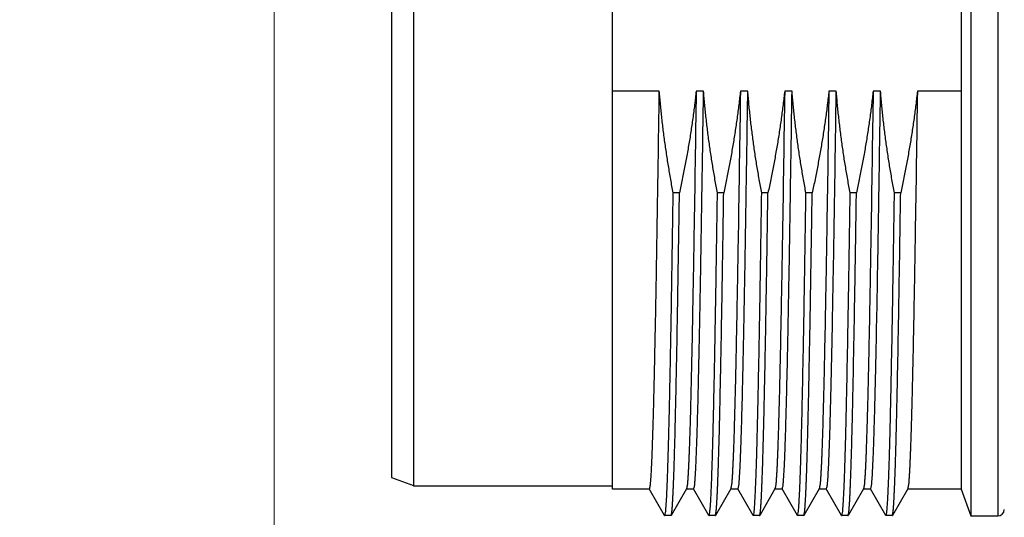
# Model space of a CAD drawing. Header units: millimetres. Extents: x 0 to 840, y 0 to 594.
# Tile 64 of 139: x 355 to 377, y 366 to 378. Entities that reach past the tile are written whole.
import ezdxf

# ---------------------------------------------------------------- set-up
doc = ezdxf.new("R2010")
doc.units = ezdxf.units.MM
doc.header["$LTSCALE"] = 0.36378
doc.layers.add('NoLayerName_001', color=7, linetype='Continuous')
doc.layers.add('NoLayerName_007', color=7, linetype='Continuous')
doc.styles.get("Standard").update_dxf_attribs({"font": 'txt', "bigfont": 'extfont2'})
doc.dimstyles.get("Standard").update_dxf_attribs({"dimtxt": 2.5, "dimasz": 2.5, "dimexe": 1, "dimexo": 1, "dimtad": 1, "dimdec": 3, "dimzin": 0, "dimdsep": 46, "dimtxsty": 'Standard', "dimcen": 2.5, "dimadec": 3, "dimazin": 0, "dimtfac": 0.75, "dimtdec": 3, "dimtmove": 0, "dimatfit": 3, "dimfxl": 1, "dimarcsym": 0})

# ---------------------------------------------------------------- blocks, each defined once
blk = doc.blocks.new('_OPEN30')
at = {"color": 0, "linetype": 'ByBlock', "lineweight": -2}
for p, q in [((-1, 0.267949), (0, 0)), ((0, 0), (-1, -0.267949)), ((0, 0), (-1, 0))]:
    blk.add_line(p, q, dxfattribs=at)
blk = doc.blocks.new('*D71')
at = {"layer": 'Defpoints', "color": 0}
for p in [(489.197, 408.291), (489.197, 338.419), (333.097, 336.611)]:
    blk.add_point(p, dxfattribs=at)
at = {"layer": 'NoLayerName_001', "color": 0, "linetype": 'Continuous', "lineweight": 13}
for p, q in [((333.097, 338.611), (333.097, 410.291)), ((489.197, 340.419), (489.197, 410.291)), ((336.097, 408.291), (486.197, 408.291))]:
    blk.add_line(p, q, dxfattribs=at)
at = {"layer": 'NoLayerName_001', "color": 0, "lineweight": 13, "xscale": 3, "yscale": 3, "zscale": 3, "rotation": 180}
blk.add_blockref('_OPEN30', (333.097, 408.291), dxfattribs=at)
at = {"layer": 'NoLayerName_001', "color": 0, "lineweight": 13, "xscale": 3, "yscale": 3, "zscale": 3}
blk.add_blockref('_OPEN30', (489.197, 408.291), dxfattribs=at)
at = {"layer": 'NoLayerName_001', "color": 0, "lineweight": 13, "insert": (411.147, 413.791), "char_height": 7, "attachment_point": 5}
blk.add_mtext('\\W0.8000;ＬＬ', dxfattribs=at)
blk = doc.blocks.new('*D72')
at = {"layer": 'Defpoints', "color": 0}
for p in [(333.097, 420.16), (333.097, 336.611), (529.197, 287.419)]:
    blk.add_point(p, dxfattribs=at)
at = {"layer": 'NoLayerName_001', "color": 0, "linetype": 'Continuous', "lineweight": 13}
for p, q in [((333.097, 338.611), (333.097, 422.16)), ((529.197, 289.419), (529.197, 422.16)), ((526.197, 420.16), (336.097, 420.16))]:
    blk.add_line(p, q, dxfattribs=at)
at = {"layer": 'NoLayerName_001', "color": 0, "lineweight": 13, "xscale": 3, "yscale": 3, "zscale": 3, "rotation": 180}
blk.add_blockref('_OPEN30', (333.097, 420.16), dxfattribs=at)
at = {"layer": 'NoLayerName_001', "color": 0, "lineweight": 13, "xscale": 3, "yscale": 3, "zscale": 3}
blk.add_blockref('_OPEN30', (529.197, 420.16), dxfattribs=at)
at = {"layer": 'NoLayerName_001', "color": 0, "lineweight": 13, "insert": (431.147, 425.66), "char_height": 7, "attachment_point": 5}
blk.add_mtext('\\W0.8000;Ｌ', dxfattribs=at)
blk = doc.blocks.new('*D73')
at = {"layer": 'Defpoints', "color": 0}
for p in [(360.597, 395.225), (360.597, 338.565), (393.597, 338.419)]:
    blk.add_point(p, dxfattribs=at)
at = {"layer": 'NoLayerName_001', "color": 0, "linetype": 'Continuous', "lineweight": 13}
for p, q in [((360.597, 340.565), (360.597, 397.225)), ((393.597, 340.419), (393.597, 397.225)), ((390.597, 395.225), (363.597, 395.225))]:
    blk.add_line(p, q, dxfattribs=at)
at = {"layer": 'NoLayerName_001', "color": 0, "lineweight": 13, "xscale": 3, "yscale": 3, "zscale": 3, "rotation": 180}
blk.add_blockref('_OPEN30', (360.597, 395.225), dxfattribs=at)
at = {"layer": 'NoLayerName_001', "color": 0, "lineweight": 13, "xscale": 3, "yscale": 3, "zscale": 3}
blk.add_blockref('_OPEN30', (393.597, 395.225), dxfattribs=at)
at = {"layer": 'NoLayerName_001', "color": 0, "lineweight": 13, "insert": (377.097, 400.725), "char_height": 7, "attachment_point": 5}
blk.add_mtext('\\W0.8000;33', dxfattribs=at)

msp = doc.modelspace()

# ---------------------------------------------------------------- linework, layer by layer
at = {"layer": 'NoLayerName_001', "color": 8, "linetype": 'Continuous', "lineweight": 25}
msp.add_line((376.9509, 389.269), (376.9509, 366.369), dxfattribs=at)
at = {"layer": 'NoLayerName_001', "color": 7, "linetype": 'Continuous', "lineweight": 25}
for p, q in [((368.2471, 366.9767), (368.2471, 388.6614)), ((376.126, 388.6615), (376.126, 366.9765)), ((369.3032, 375.9712), (368.2471, 375.9712)), ((370.3032, 375.9712), (370.1364, 375.9712)), ((371.3032, 375.9712), (371.1364, 375.9712)), ((372.3032, 375.9712), (372.1364, 375.9712)), ((373.3032, 375.9712), (373.1364, 375.9712)), ((374.3032, 375.9712), (374.1364, 375.9712)), ((376.126, 375.9712), (375.1364, 375.9712)), ((369.7585, 373.6714), (369.6176, 373.6714)), ((370.7585, 373.6714), (370.6176, 373.6714)), ((371.7585, 373.6714), (371.6176, 373.6714)), ((372.7585, 373.6714), (372.6176, 373.6714)), ((373.7585, 373.6714), (373.6176, 373.6714)), ((374.7585, 373.6714), (374.6176, 373.6714)), ((369.0805, 366.9765), (368.2471, 366.9765)), ((369.4228, 366.3804), (369.0765, 366.98)), ((369.9177, 366.98), (369.5713, 366.3804)), ((370.0805, 366.9765), (369.9136, 366.9765)), ((370.4228, 366.3804), (370.0765, 366.98)), ((370.9177, 366.98), (370.5713, 366.3804)), ((371.0805, 366.9765), (370.9136, 366.9765)), ((371.4228, 366.3804), (371.0765, 366.98)), ((371.9177, 366.98), (371.5713, 366.3804)), ((372.0805, 366.9765), (371.9136, 366.9765)), ((372.4228, 366.3804), (372.0765, 366.98)), ((372.9177, 366.98), (372.5713, 366.3804)), ((373.0805, 366.9765), (372.9136, 366.9765)), ((373.4228, 366.3804), (373.0765, 366.98)), ((373.9177, 366.98), (373.5713, 366.3804)), ((374.0805, 366.9765), (373.9136, 366.9765)), ((374.4228, 366.3804), (374.0765, 366.98)), ((374.9177, 366.98), (374.5713, 366.3804)), ((376.126, 366.9765), (374.9136, 366.9765)), ((369.4228, 366.3804), (369.4266, 366.377)), ((369.5675, 366.377), (369.4266, 366.377)), ((369.5675, 366.377), (369.5713, 366.3804)), ((370.4228, 366.3804), (370.4266, 366.377)), ((370.5675, 366.377), (370.4266, 366.377)), ((370.5675, 366.377), (370.5713, 366.3804)), ((371.4228, 366.3804), (371.4266, 366.377)), ((371.5675, 366.377), (371.4266, 366.377)), ((371.5675, 366.377), (371.5713, 366.3804)), ((372.4228, 366.3804), (372.4266, 366.377)), ((372.5675, 366.377), (372.4266, 366.377)), ((372.5675, 366.377), (372.5713, 366.3804)), ((373.4228, 366.3804), (373.4266, 366.377)), ((373.5675, 366.377), (373.4266, 366.377)), ((373.5675, 366.377), (373.5713, 366.3804)), ((374.4228, 366.3804), (374.4266, 366.377)), ((374.5675, 366.377), (374.4266, 366.377)), ((374.5675, 366.377), (374.5713, 366.3804)), ((376.3471, 366.369), (376.9509, 366.369))]:
    msp.add_line(p, q, dxfattribs=at)
msp.add_arc((376.9509, 366.519), 0.15, 270, 358.5, dxfattribs=at)
for points, knots in [([(369.0805, 366.9766), (369.0867, 367.0014), (369.1025, 367.0511), (369.1068, 367.1292), (369.1137, 367.2071), (369.1186, 367.2852), (369.1232, 367.3633), (369.1273, 367.4415), (369.1311, 367.5197), (369.1347, 367.5979), (369.138, 367.6761), (369.1422, 367.7804), (369.1471, 367.9107), (369.1526, 368.0672), (369.1585, 368.2497), (369.1648, 368.4583), (369.1721, 368.7191), (369.1802, 369.0321), (369.1903, 369.4495), (369.2024, 369.9972), (369.2183, 370.7798), (369.2409, 372.0059), (369.2703, 373.7798), (369.2912, 375.1885), (369.3032, 375.9712)], [0, 0, 0, 0, 0.0769381, 0.155231, 0.2334976, 0.311774, 0.390045, 0.4683175, 0.5465904, 0.6248628, 0.7031351, 0.7814075, 0.9379524, 1.0944971, 1.251042, 1.4858595, 1.7206768, 2.0337663, 2.4251283, 2.973035, 3.6774864, 4.7732996, 6.6518365, 9.0000078, 9.0000078, 9.0000078, 9.0000078]), ([(369.6176, 373.6714), (369.608, 373.7221), (369.5887, 373.8235), (369.5612, 373.9758), (369.5347, 374.1283), (369.5092, 374.2811), (369.4847, 374.434), (369.4614, 374.587), (369.4392, 374.7403), (369.4181, 374.8937), (369.3981, 375.0473), (369.3793, 375.201), (369.3616, 375.3548), (369.3451, 375.5087), (369.3299, 375.6628), (369.3157, 375.8169), (369.3075, 375.9198), (369.3032, 375.9712)], [0, 0, 0, 0, 0.1547583, 0.3095478, 0.4643622, 0.6191959, 0.7740433, 0.9288992, 1.0837588, 1.2386175, 1.393471, 1.5483155, 1.7031474, 1.8579634, 2.0127607, 2.1675368, 2.3222896, 2.3222896, 2.3222896, 2.3222896]), ([(370.1364, 375.9712), (370.1306, 375.9197), (370.1194, 375.8167), (370.1008, 375.6624), (370.0811, 375.5082), (370.0603, 375.3542), (370.0382, 375.2003), (370.0151, 375.0466), (369.9908, 374.893), (369.9655, 374.7396), (369.939, 374.5864), (369.9115, 374.4334), (369.883, 374.2805), (369.8534, 374.1279), (369.8228, 373.9755), (369.7913, 373.8233), (369.7693, 373.7221), (369.7585, 373.6714)], [0, 0, 0, 0, 0.1553823, 0.3107859, 0.4662091, 0.6216498, 0.7771055, 0.9325733, 1.08805, 1.2435319, 1.399015, 1.5544951, 1.7099674, 1.8654269, 2.0208684, 2.1762862, 2.3316743, 2.3316743, 2.3316743, 2.3316743]), ([(370.1364, 375.9712), (370.1196, 374.8918), (370.0967, 373.3327), (370.0645, 371.4738), (370.0456, 370.4844), (370.0318, 369.8249), (370.021, 369.3452), (370.0122, 368.9855), (370.0043, 368.6857), (369.9975, 368.4459), (369.9912, 368.2361), (369.9853, 368.0563), (369.9801, 367.9064), (369.9756, 367.7866), (369.972, 367.6967), (369.9682, 367.6068), (369.9641, 367.5169), (369.9598, 367.4271), (369.9549, 367.3373), (369.9496, 367.2474), (369.9426, 367.1578), (369.9367, 367.0679), (369.9232, 367.0094), (369.9177, 366.9801)], [0, 0, 0, 0, 3.2385299, 4.6778768, 5.5774685, 6.2071827, 6.6569786, 7.0168154, 7.286693, 7.5565706, 7.736489, 7.9164077, 8.0963265, 8.1862858, 8.276245, 8.3662043, 8.4561634, 8.5461227, 8.6360826, 8.7260402, 8.8160038, 8.905949, 8.995645, 8.995645, 8.995645, 8.995645]), ([(370.0805, 366.9766), (370.0867, 367.0014), (370.1025, 367.0511), (370.1068, 367.1292), (370.1137, 367.2071), (370.1186, 367.2852), (370.1232, 367.3633), (370.1273, 367.4415), (370.1311, 367.5197), (370.1347, 367.5979), (370.138, 367.6761), (370.1422, 367.7804), (370.1471, 367.9107), (370.1526, 368.0672), (370.1585, 368.2497), (370.1648, 368.4583), (370.1721, 368.7191), (370.1802, 369.0321), (370.1903, 369.4495), (370.2024, 369.9972), (370.2183, 370.7798), (370.2409, 372.0059), (370.2703, 373.7798), (370.2912, 375.1885), (370.3032, 375.9712)], [0, 0, 0, 0, 0.0769381, 0.1552309, 0.2334976, 0.311774, 0.390045, 0.4683174, 0.5465903, 0.6248627, 0.7031351, 0.7814075, 0.9379523, 1.0944971, 1.251042, 1.4858595, 1.7206767, 2.0337663, 2.4251283, 2.9730349, 3.6774863, 4.7732996, 6.6518365, 9.0000079, 9.0000079, 9.0000079, 9.0000079]), ([(370.6176, 373.6714), (370.608, 373.7221), (370.5887, 373.8235), (370.5612, 373.9758), (370.5347, 374.1283), (370.5092, 374.2811), (370.4847, 374.434), (370.4614, 374.587), (370.4392, 374.7403), (370.4181, 374.8937), (370.3981, 375.0473), (370.3793, 375.201), (370.3616, 375.3548), (370.3451, 375.5087), (370.3299, 375.6628), (370.3157, 375.8169), (370.3075, 375.9198), (370.3032, 375.9712)], [0, 0, 0, 0, 0.1547583, 0.3095478, 0.4643622, 0.6191959, 0.7740433, 0.9288992, 1.0837588, 1.2386175, 1.393471, 1.5483155, 1.7031474, 1.8579634, 2.0127607, 2.1675368, 2.3222896, 2.3222896, 2.3222896, 2.3222896]), ([(371.1364, 375.9712), (371.1306, 375.9197), (371.1194, 375.8167), (371.1008, 375.6624), (371.0811, 375.5082), (371.0603, 375.3542), (371.0382, 375.2003), (371.0151, 375.0466), (370.9908, 374.893), (370.9655, 374.7396), (370.939, 374.5864), (370.9115, 374.4334), (370.883, 374.2805), (370.8534, 374.1279), (370.8228, 373.9755), (370.7913, 373.8233), (370.7693, 373.7221), (370.7585, 373.6714)], [0, 0, 0, 0, 0.1553823, 0.3107859, 0.4662091, 0.6216498, 0.7771055, 0.9325733, 1.08805, 1.2435319, 1.399015, 1.5544951, 1.7099674, 1.8654269, 2.0208684, 2.1762862, 2.3316743, 2.3316743, 2.3316743, 2.3316743]), ([(371.1364, 375.9712), (371.1196, 374.8918), (371.0967, 373.3327), (371.0645, 371.4738), (371.0456, 370.4844), (371.0318, 369.8249), (371.021, 369.3452), (371.0122, 368.9855), (371.0043, 368.6857), (370.9975, 368.4459), (370.9912, 368.2361), (370.9853, 368.0563), (370.9801, 367.9064), (370.9756, 367.7866), (370.972, 367.6967), (370.9682, 367.6068), (370.9641, 367.5169), (370.9598, 367.4271), (370.9549, 367.3373), (370.9496, 367.2474), (370.9426, 367.1578), (370.9367, 367.0679), (370.9232, 367.0094), (370.9177, 366.9801)], [0, 0, 0, 0, 3.2385299, 4.6778768, 5.5774685, 6.2071827, 6.6569786, 7.0168154, 7.286693, 7.5565706, 7.736489, 7.9164077, 8.0963265, 8.1862858, 8.276245, 8.3662043, 8.4561634, 8.5461227, 8.6360826, 8.7260402, 8.8160038, 8.905949, 8.995645, 8.995645, 8.995645, 8.995645]), ([(371.0805, 366.9766), (371.0867, 367.0014), (371.1025, 367.0511), (371.1068, 367.1292), (371.1137, 367.2071), (371.1186, 367.2852), (371.1232, 367.3633), (371.1273, 367.4415), (371.1311, 367.5197), (371.1347, 367.5979), (371.138, 367.6761), (371.1422, 367.7804), (371.1471, 367.9107), (371.1526, 368.0672), (371.1585, 368.2497), (371.1648, 368.4583), (371.1721, 368.7191), (371.1802, 369.0321), (371.1903, 369.4495), (371.2024, 369.9972), (371.2183, 370.7798), (371.2409, 372.0059), (371.2703, 373.7798), (371.2912, 375.1885), (371.3032, 375.9712)], [0, 0, 0, 0, 0.0769381, 0.1552309, 0.2334976, 0.311774, 0.390045, 0.4683174, 0.5465903, 0.6248627, 0.7031351, 0.7814075, 0.9379523, 1.0944971, 1.251042, 1.4858595, 1.7206767, 2.0337663, 2.4251283, 2.973035, 3.6774864, 4.7732996, 6.6518365, 9.0000079, 9.0000079, 9.0000079, 9.0000079]), ([(371.6176, 373.6714), (371.608, 373.7221), (371.5887, 373.8235), (371.5612, 373.9758), (371.5347, 374.1283), (371.5092, 374.2811), (371.4847, 374.434), (371.4614, 374.587), (371.4392, 374.7403), (371.4181, 374.8937), (371.3981, 375.0473), (371.3793, 375.201), (371.3616, 375.3548), (371.3451, 375.5087), (371.3299, 375.6628), (371.3157, 375.8169), (371.3075, 375.9198), (371.3032, 375.9712)], [0, 0, 0, 0, 0.1547583, 0.3095478, 0.4643622, 0.6191959, 0.7740433, 0.9288992, 1.0837588, 1.2386175, 1.393471, 1.5483155, 1.7031474, 1.8579634, 2.0127607, 2.1675368, 2.3222896, 2.3222896, 2.3222896, 2.3222896]), ([(372.1364, 375.9712), (372.1306, 375.9197), (372.1194, 375.8167), (372.1008, 375.6624), (372.0811, 375.5082), (372.0603, 375.3542), (372.0382, 375.2003), (372.0151, 375.0466), (371.9908, 374.893), (371.9655, 374.7396), (371.939, 374.5864), (371.9115, 374.4334), (371.883, 374.2805), (371.8534, 374.1279), (371.8228, 373.9755), (371.7913, 373.8233), (371.7693, 373.7221), (371.7585, 373.6714)], [0, 0, 0, 0, 0.1553823, 0.3107859, 0.4662091, 0.6216498, 0.7771055, 0.9325733, 1.08805, 1.2435319, 1.399015, 1.5544951, 1.7099674, 1.8654269, 2.0208684, 2.1762862, 2.3316743, 2.3316743, 2.3316743, 2.3316743]), ([(372.1364, 375.9712), (372.1196, 374.8918), (372.0967, 373.3327), (372.0645, 371.4738), (372.0456, 370.4844), (372.0318, 369.8249), (372.021, 369.3452), (372.0122, 368.9855), (372.0043, 368.6857), (371.9975, 368.4459), (371.9912, 368.2361), (371.9853, 368.0563), (371.9801, 367.9064), (371.9756, 367.7866), (371.972, 367.6967), (371.9682, 367.6068), (371.9641, 367.5169), (371.9598, 367.4271), (371.9549, 367.3373), (371.9496, 367.2474), (371.9426, 367.1578), (371.9367, 367.0679), (371.9232, 367.0094), (371.9177, 366.9801)], [0, 0, 0, 0, 3.2385299, 4.6778768, 5.5774685, 6.2071827, 6.6569786, 7.0168154, 7.286693, 7.5565706, 7.736489, 7.9164077, 8.0963265, 8.1862858, 8.276245, 8.3662043, 8.4561634, 8.5461227, 8.6360826, 8.7260402, 8.8160038, 8.905949, 8.995645, 8.995645, 8.995645, 8.995645]), ([(372.0805, 366.9766), (372.0867, 367.0014), (372.1025, 367.0511), (372.1068, 367.1292), (372.1137, 367.2071), (372.1186, 367.2852), (372.1232, 367.3633), (372.1273, 367.4415), (372.1311, 367.5197), (372.1347, 367.5979), (372.138, 367.6761), (372.1422, 367.7804), (372.1471, 367.9107), (372.1526, 368.0672), (372.1585, 368.2497), (372.1648, 368.4583), (372.1721, 368.7191), (372.1802, 369.0321), (372.1903, 369.4495), (372.2024, 369.9972), (372.2183, 370.7798), (372.2409, 372.0059), (372.2703, 373.7798), (372.2912, 375.1885), (372.3032, 375.9712)], [0, 0, 0, 0, 0.0769381, 0.155231, 0.2334976, 0.311774, 0.390045, 0.4683175, 0.5465904, 0.6248628, 0.7031351, 0.7814075, 0.9379524, 1.0944971, 1.251042, 1.4858595, 1.7206768, 2.0337663, 2.4251283, 2.973035, 3.6774864, 4.7732996, 6.6518365, 9.0000078, 9.0000078, 9.0000078, 9.0000078]), ([(372.6176, 373.6714), (372.608, 373.7221), (372.5887, 373.8235), (372.5612, 373.9758), (372.5347, 374.1283), (372.5092, 374.2811), (372.4847, 374.434), (372.4614, 374.587), (372.4392, 374.7403), (372.4181, 374.8937), (372.3981, 375.0473), (372.3793, 375.201), (372.3616, 375.3548), (372.3451, 375.5087), (372.3299, 375.6628), (372.3157, 375.8169), (372.3075, 375.9198), (372.3032, 375.9712)], [0, 0, 0, 0, 0.1547583, 0.3095478, 0.4643622, 0.6191959, 0.7740433, 0.9288992, 1.0837588, 1.2386175, 1.393471, 1.5483155, 1.7031474, 1.8579634, 2.0127607, 2.1675368, 2.3222896, 2.3222896, 2.3222896, 2.3222896]), ([(373.1364, 375.9712), (373.1306, 375.9197), (373.1194, 375.8167), (373.1008, 375.6624), (373.0811, 375.5082), (373.0603, 375.3542), (373.0382, 375.2003), (373.0151, 375.0466), (372.9908, 374.893), (372.9655, 374.7396), (372.939, 374.5864), (372.9115, 374.4334), (372.883, 374.2805), (372.8534, 374.1279), (372.8228, 373.9755), (372.7913, 373.8233), (372.7693, 373.7221), (372.7585, 373.6714)], [0, 0, 0, 0, 0.1553823, 0.3107859, 0.4662091, 0.6216498, 0.7771055, 0.9325733, 1.08805, 1.2435319, 1.399015, 1.5544951, 1.7099674, 1.8654269, 2.0208684, 2.1762862, 2.3316743, 2.3316743, 2.3316743, 2.3316743]), ([(373.1364, 375.9712), (373.1196, 374.8918), (373.0967, 373.3327), (373.0645, 371.4738), (373.0456, 370.4844), (373.0318, 369.8249), (373.021, 369.3452), (373.0122, 368.9855), (373.0043, 368.6857), (372.9975, 368.4459), (372.9912, 368.2361), (372.9853, 368.0563), (372.9801, 367.9064), (372.9756, 367.7866), (372.972, 367.6967), (372.9682, 367.6068), (372.9641, 367.5169), (372.9598, 367.4271), (372.9549, 367.3373), (372.9496, 367.2474), (372.9426, 367.1578), (372.9367, 367.0679), (372.9232, 367.0094), (372.9177, 366.9801)], [0, 0, 0, 0, 3.2385299, 4.6778768, 5.5774685, 6.2071827, 6.6569786, 7.0168154, 7.286693, 7.5565706, 7.736489, 7.9164077, 8.0963265, 8.1862858, 8.276245, 8.3662043, 8.4561634, 8.5461227, 8.6360826, 8.7260402, 8.8160038, 8.905949, 8.995645, 8.995645, 8.995645, 8.995645]), ([(373.0805, 366.9766), (373.0867, 367.0014), (373.1025, 367.0511), (373.1068, 367.1292), (373.1137, 367.2071), (373.1186, 367.2852), (373.1232, 367.3633), (373.1273, 367.4415), (373.1311, 367.5197), (373.1347, 367.5979), (373.138, 367.6761), (373.1422, 367.7804), (373.1471, 367.9107), (373.1526, 368.0672), (373.1585, 368.2497), (373.1648, 368.4583), (373.1721, 368.7191), (373.1802, 369.0321), (373.1903, 369.4495), (373.2024, 369.9972), (373.2183, 370.7798), (373.2409, 372.0059), (373.2703, 373.7798), (373.2912, 375.1885), (373.3032, 375.9712)], [0, 0, 0, 0, 0.0769381, 0.1552309, 0.2334976, 0.311774, 0.390045, 0.4683174, 0.5465903, 0.6248627, 0.7031351, 0.7814075, 0.9379523, 1.0944971, 1.251042, 1.4858595, 1.7206767, 2.0337663, 2.4251283, 2.9730349, 3.6774863, 4.7732996, 6.6518365, 9.0000079, 9.0000079, 9.0000079, 9.0000079]), ([(373.6176, 373.6714), (373.608, 373.7221), (373.5887, 373.8235), (373.5612, 373.9758), (373.5347, 374.1283), (373.5092, 374.2811), (373.4847, 374.434), (373.4614, 374.587), (373.4392, 374.7403), (373.4181, 374.8937), (373.3981, 375.0473), (373.3793, 375.201), (373.3616, 375.3548), (373.3451, 375.5087), (373.3299, 375.6628), (373.3157, 375.8169), (373.3075, 375.9198), (373.3032, 375.9712)], [0, 0, 0, 0, 0.1547583, 0.3095478, 0.4643622, 0.6191959, 0.7740433, 0.9288992, 1.0837588, 1.2386175, 1.393471, 1.5483155, 1.7031474, 1.8579634, 2.0127607, 2.1675368, 2.3222896, 2.3222896, 2.3222896, 2.3222896]), ([(374.1364, 375.9712), (374.1306, 375.9197), (374.1194, 375.8167), (374.1008, 375.6624), (374.0811, 375.5082), (374.0603, 375.3542), (374.0382, 375.2003), (374.0151, 375.0466), (373.9908, 374.893), (373.9655, 374.7396), (373.939, 374.5864), (373.9115, 374.4334), (373.883, 374.2805), (373.8534, 374.1279), (373.8228, 373.9755), (373.7913, 373.8233), (373.7693, 373.7221), (373.7585, 373.6714)], [0, 0, 0, 0, 0.1553823, 0.3107859, 0.4662091, 0.6216498, 0.7771055, 0.9325733, 1.08805, 1.2435319, 1.399015, 1.5544951, 1.7099674, 1.8654269, 2.0208684, 2.1762862, 2.3316743, 2.3316743, 2.3316743, 2.3316743]), ([(374.1364, 375.9712), (374.1196, 374.8918), (374.0967, 373.3327), (374.0645, 371.4738), (374.0456, 370.4844), (374.0318, 369.8249), (374.021, 369.3452), (374.0122, 368.9855), (374.0043, 368.6857), (373.9975, 368.4459), (373.9912, 368.2361), (373.9853, 368.0563), (373.9801, 367.9064), (373.9756, 367.7866), (373.972, 367.6967), (373.9682, 367.6068), (373.9641, 367.5169), (373.9598, 367.4271), (373.9549, 367.3373), (373.9496, 367.2474), (373.9426, 367.1578), (373.9367, 367.0679), (373.9232, 367.0094), (373.9177, 366.9801)], [0, 0, 0, 0, 3.2385299, 4.6778768, 5.5774685, 6.2071827, 6.6569786, 7.0168154, 7.286693, 7.5565706, 7.736489, 7.9164077, 8.0963265, 8.1862858, 8.276245, 8.3662043, 8.4561634, 8.5461227, 8.6360826, 8.7260402, 8.8160038, 8.905949, 8.995645, 8.995645, 8.995645, 8.995645]), ([(374.0805, 366.9766), (374.0867, 367.0014), (374.1025, 367.0511), (374.1068, 367.1292), (374.1137, 367.2071), (374.1186, 367.2852), (374.1232, 367.3633), (374.1273, 367.4415), (374.1311, 367.5197), (374.1347, 367.5979), (374.138, 367.6761), (374.1422, 367.7804), (374.1471, 367.9107), (374.1526, 368.0672), (374.1585, 368.2497), (374.1648, 368.4583), (374.1721, 368.7191), (374.1802, 369.0321), (374.1903, 369.4495), (374.2024, 369.9972), (374.2183, 370.7798), (374.2409, 372.0059), (374.2703, 373.7798), (374.2912, 375.1885), (374.3032, 375.9712)], [0, 0, 0, 0, 0.0769381, 0.1552309, 0.2334976, 0.311774, 0.390045, 0.4683174, 0.5465903, 0.6248627, 0.7031351, 0.7814075, 0.9379523, 1.0944971, 1.251042, 1.4858595, 1.7206767, 2.0337663, 2.4251283, 2.973035, 3.6774864, 4.7732996, 6.6518365, 9.0000079, 9.0000079, 9.0000079, 9.0000079]), ([(374.6176, 373.6714), (374.608, 373.7221), (374.5887, 373.8235), (374.5612, 373.9758), (374.5347, 374.1283), (374.5092, 374.2811), (374.4847, 374.434), (374.4614, 374.587), (374.4392, 374.7403), (374.4181, 374.8937), (374.3981, 375.0473), (374.3793, 375.201), (374.3616, 375.3548), (374.3451, 375.5087), (374.3299, 375.6628), (374.3157, 375.8169), (374.3075, 375.9198), (374.3032, 375.9712)], [0, 0, 0, 0, 0.1547583, 0.3095478, 0.4643622, 0.6191959, 0.7740433, 0.9288992, 1.0837588, 1.2386175, 1.393471, 1.5483155, 1.7031474, 1.8579634, 2.0127607, 2.1675368, 2.3222896, 2.3222896, 2.3222896, 2.3222896]), ([(375.1364, 375.9712), (375.1306, 375.9197), (375.1194, 375.8167), (375.1008, 375.6624), (375.0811, 375.5082), (375.0603, 375.3542), (375.0382, 375.2003), (375.0151, 375.0466), (374.9908, 374.893), (374.9655, 374.7396), (374.939, 374.5864), (374.9115, 374.4334), (374.883, 374.2805), (374.8534, 374.1279), (374.8228, 373.9755), (374.7913, 373.8233), (374.7693, 373.7221), (374.7585, 373.6714)], [0, 0, 0, 0, 0.1553823, 0.3107859, 0.4662091, 0.6216498, 0.7771055, 0.9325733, 1.08805, 1.2435319, 1.399015, 1.5544951, 1.7099674, 1.8654269, 2.0208684, 2.1762862, 2.3316743, 2.3316743, 2.3316743, 2.3316743]), ([(375.1364, 375.9712), (375.1196, 374.8918), (375.0967, 373.3327), (375.0645, 371.4738), (375.0456, 370.4844), (375.0318, 369.8249), (375.021, 369.3452), (375.0122, 368.9855), (375.0043, 368.6857), (374.9975, 368.4459), (374.9912, 368.2361), (374.9853, 368.0563), (374.9801, 367.9064), (374.9756, 367.7866), (374.972, 367.6967), (374.9682, 367.6068), (374.9641, 367.5169), (374.9598, 367.4271), (374.9549, 367.3373), (374.9496, 367.2474), (374.9426, 367.1578), (374.9367, 367.0679), (374.9232, 367.0094), (374.9177, 366.9801)], [0, 0, 0, 0, 3.2385299, 4.6778768, 5.5774685, 6.2071827, 6.6569786, 7.0168154, 7.286693, 7.5565706, 7.736489, 7.9164077, 8.0963265, 8.1862858, 8.276245, 8.3662043, 8.4561634, 8.5461227, 8.6360826, 8.7260402, 8.8160038, 8.905949, 8.995645, 8.995645, 8.995645, 8.995645]), ([(369.4266, 366.3771), (369.4323, 366.3991), (369.4468, 366.443), (369.4507, 366.5124), (369.4571, 366.5816), (369.4616, 366.651), (369.4658, 366.7204), (369.4695, 366.7898), (369.473, 366.8593), (369.4763, 366.9287), (369.4793, 366.9982), (369.4832, 367.0908), (369.4877, 367.2066), (369.4926, 367.3456), (369.498, 367.5077), (369.5038, 367.693), (369.5104, 367.9247), (369.5179, 368.2027), (369.5265, 368.5503), (369.537, 369.0137), (369.5501, 369.6393), (369.5677, 370.5662), (369.5912, 371.9334), (369.6075, 373.0226), (369.6176, 373.6714)], [0, 0, 0, 0, 0.0683208, 0.1378369, 0.2073616, 0.2768909, 0.3464223, 0.4159507, 0.4854802, 0.55501, 0.6245396, 0.6940691, 0.8331282, 0.9721872, 1.1112461, 1.3198343, 1.5284226, 1.8065401, 2.1541871, 2.5713634, 3.1971277, 4.0314802, 5.3525382, 7.2993607, 7.2993607, 7.2993607, 7.2993607]), ([(369.5713, 366.3804), (369.5765, 366.4068), (369.5889, 366.4595), (369.5942, 366.5405), (369.6007, 366.6213), (369.6056, 366.7022), (369.6101, 366.7831), (369.6142, 366.8641), (369.6179, 366.945), (369.6214, 367.026), (369.6247, 367.107), (369.6289, 367.215), (369.6337, 367.35), (369.6391, 367.5121), (369.6449, 367.7011), (369.6519, 367.9442), (369.6605, 368.2683), (369.6703, 368.6735), (369.6816, 369.1868), (369.6959, 369.8891), (369.7153, 370.9428), (369.7368, 372.2395), (369.7514, 373.2121), (369.7585, 373.6714)], [0, 0, 0, 0, 0.0808274, 0.1619135, 0.2429721, 0.3240331, 0.4050913, 0.4861522, 0.5672143, 0.6482756, 0.7293359, 0.8103958, 0.9725157, 1.1346362, 1.2967569, 1.5399373, 1.8641779, 2.2694787, 2.7558395, 3.4043206, 4.3770424, 5.917185, 7.2952074, 7.2952074, 7.2952074, 7.2952074]), ([(370.4266, 366.3771), (370.4323, 366.3991), (370.4468, 366.443), (370.4507, 366.5124), (370.4571, 366.5816), (370.4616, 366.651), (370.4658, 366.7204), (370.4695, 366.7898), (370.473, 366.8593), (370.4763, 366.9287), (370.4793, 366.9982), (370.4832, 367.0908), (370.4877, 367.2066), (370.4926, 367.3456), (370.498, 367.5077), (370.5038, 367.693), (370.5104, 367.9247), (370.5179, 368.2027), (370.5265, 368.5503), (370.537, 369.0137), (370.5501, 369.6393), (370.5677, 370.5662), (370.5912, 371.9334), (370.6075, 373.0226), (370.6176, 373.6714)], [0, 0, 0, 0, 0.0683208, 0.1378369, 0.2073616, 0.2768909, 0.3464223, 0.4159507, 0.4854802, 0.55501, 0.6245396, 0.6940691, 0.8331282, 0.9721872, 1.1112461, 1.3198343, 1.5284226, 1.8065401, 2.1541871, 2.5713634, 3.1971277, 4.0314802, 5.3525382, 7.2993607, 7.2993607, 7.2993607, 7.2993607]), ([(370.5713, 366.3804), (370.5765, 366.4068), (370.5889, 366.4595), (370.5942, 366.5405), (370.6007, 366.6213), (370.6056, 366.7022), (370.6101, 366.7831), (370.6142, 366.8641), (370.6179, 366.945), (370.6214, 367.026), (370.6247, 367.107), (370.6289, 367.215), (370.6337, 367.35), (370.6391, 367.5121), (370.6449, 367.7011), (370.6519, 367.9442), (370.6605, 368.2683), (370.6703, 368.6735), (370.6816, 369.1868), (370.6959, 369.8891), (370.7153, 370.9428), (370.7368, 372.2395), (370.7514, 373.2121), (370.7585, 373.6714)], [0, 0, 0, 0, 0.0808274, 0.1619135, 0.2429721, 0.3240331, 0.4050913, 0.4861522, 0.5672143, 0.6482756, 0.7293359, 0.8103958, 0.9725157, 1.1346362, 1.2967569, 1.5399373, 1.8641779, 2.2694787, 2.7558395, 3.4043206, 4.3770424, 5.917185, 7.2952074, 7.2952074, 7.2952074, 7.2952074]), ([(371.4266, 366.3771), (371.4323, 366.3991), (371.4468, 366.443), (371.4507, 366.5124), (371.4571, 366.5816), (371.4616, 366.651), (371.4658, 366.7204), (371.4695, 366.7898), (371.473, 366.8593), (371.4763, 366.9287), (371.4793, 366.9982), (371.4832, 367.0908), (371.4877, 367.2066), (371.4926, 367.3456), (371.498, 367.5077), (371.5038, 367.693), (371.5104, 367.9247), (371.5179, 368.2027), (371.5265, 368.5503), (371.537, 369.0137), (371.5501, 369.6393), (371.5677, 370.5662), (371.5912, 371.9334), (371.6075, 373.0226), (371.6176, 373.6714)], [0, 0, 0, 0, 0.0683208, 0.1378369, 0.2073616, 0.2768909, 0.3464223, 0.4159507, 0.4854802, 0.55501, 0.6245396, 0.6940691, 0.8331282, 0.9721872, 1.1112461, 1.3198343, 1.5284226, 1.8065401, 2.1541871, 2.5713634, 3.1971277, 4.0314802, 5.3525382, 7.2993607, 7.2993607, 7.2993607, 7.2993607]), ([(371.5713, 366.3804), (371.5765, 366.4068), (371.5889, 366.4595), (371.5942, 366.5405), (371.6007, 366.6213), (371.6056, 366.7022), (371.6101, 366.7831), (371.6142, 366.8641), (371.6179, 366.945), (371.6214, 367.026), (371.6247, 367.107), (371.6289, 367.215), (371.6337, 367.35), (371.6391, 367.5121), (371.6449, 367.7011), (371.6519, 367.9442), (371.6605, 368.2683), (371.6703, 368.6735), (371.6816, 369.1868), (371.6959, 369.8891), (371.7153, 370.9428), (371.7368, 372.2395), (371.7514, 373.2121), (371.7585, 373.6714)], [0, 0, 0, 0, 0.0808274, 0.1619135, 0.2429721, 0.3240331, 0.4050913, 0.4861522, 0.5672143, 0.6482756, 0.7293359, 0.8103958, 0.9725157, 1.1346362, 1.2967569, 1.5399373, 1.8641779, 2.2694787, 2.7558395, 3.4043206, 4.3770424, 5.917185, 7.2952074, 7.2952074, 7.2952074, 7.2952074]), ([(372.4266, 366.3771), (372.4323, 366.3991), (372.4468, 366.443), (372.4507, 366.5124), (372.4571, 366.5816), (372.4616, 366.651), (372.4658, 366.7204), (372.4695, 366.7898), (372.473, 366.8593), (372.4763, 366.9287), (372.4793, 366.9982), (372.4832, 367.0908), (372.4877, 367.2066), (372.4926, 367.3456), (372.498, 367.5077), (372.5038, 367.693), (372.5104, 367.9247), (372.5179, 368.2027), (372.5265, 368.5503), (372.537, 369.0137), (372.5501, 369.6393), (372.5677, 370.5662), (372.5912, 371.9334), (372.6075, 373.0226), (372.6176, 373.6714)], [0, 0, 0, 0, 0.0683208, 0.1378369, 0.2073616, 0.2768909, 0.3464223, 0.4159507, 0.4854802, 0.55501, 0.6245396, 0.6940691, 0.8331282, 0.9721872, 1.1112461, 1.3198343, 1.5284226, 1.8065401, 2.1541871, 2.5713634, 3.1971277, 4.0314802, 5.3525382, 7.2993607, 7.2993607, 7.2993607, 7.2993607]), ([(372.5713, 366.3804), (372.5765, 366.4068), (372.5889, 366.4595), (372.5942, 366.5405), (372.6007, 366.6213), (372.6056, 366.7022), (372.6101, 366.7831), (372.6142, 366.8641), (372.6179, 366.945), (372.6214, 367.026), (372.6247, 367.107), (372.6289, 367.215), (372.6337, 367.35), (372.6391, 367.5121), (372.6449, 367.7011), (372.6519, 367.9442), (372.6605, 368.2683), (372.6703, 368.6735), (372.6816, 369.1868), (372.6959, 369.8891), (372.7153, 370.9428), (372.7368, 372.2395), (372.7514, 373.2121), (372.7585, 373.6714)], [0, 0, 0, 0, 0.0808274, 0.1619135, 0.2429721, 0.3240331, 0.4050913, 0.4861522, 0.5672143, 0.6482756, 0.7293359, 0.8103958, 0.9725157, 1.1346362, 1.2967569, 1.5399373, 1.8641779, 2.2694787, 2.7558395, 3.4043206, 4.3770424, 5.917185, 7.2952074, 7.2952074, 7.2952074, 7.2952074]), ([(373.4266, 366.3771), (373.4323, 366.3991), (373.4468, 366.443), (373.4507, 366.5124), (373.4571, 366.5816), (373.4616, 366.651), (373.4658, 366.7204), (373.4695, 366.7898), (373.473, 366.8593), (373.4763, 366.9287), (373.4793, 366.9982), (373.4832, 367.0908), (373.4877, 367.2066), (373.4926, 367.3456), (373.498, 367.5077), (373.5038, 367.693), (373.5104, 367.9247), (373.5179, 368.2027), (373.5265, 368.5503), (373.537, 369.0137), (373.5501, 369.6393), (373.5677, 370.5662), (373.5912, 371.9334), (373.6075, 373.0226), (373.6176, 373.6714)], [0, 0, 0, 0, 0.0683208, 0.1378369, 0.2073616, 0.2768909, 0.3464223, 0.4159507, 0.4854802, 0.55501, 0.6245396, 0.6940691, 0.8331282, 0.9721872, 1.1112461, 1.3198343, 1.5284226, 1.8065401, 2.1541871, 2.5713634, 3.1971277, 4.0314802, 5.3525382, 7.2993607, 7.2993607, 7.2993607, 7.2993607]), ([(373.5713, 366.3804), (373.5765, 366.4068), (373.5889, 366.4595), (373.5942, 366.5405), (373.6007, 366.6213), (373.6056, 366.7022), (373.6101, 366.7831), (373.6142, 366.8641), (373.6179, 366.945), (373.6214, 367.026), (373.6247, 367.107), (373.6289, 367.215), (373.6337, 367.35), (373.6391, 367.5121), (373.6449, 367.7011), (373.6519, 367.9442), (373.6605, 368.2683), (373.6703, 368.6735), (373.6816, 369.1868), (373.6959, 369.8891), (373.7153, 370.9428), (373.7368, 372.2395), (373.7514, 373.2121), (373.7585, 373.6714)], [0, 0, 0, 0, 0.0808274, 0.1619135, 0.2429721, 0.3240331, 0.4050913, 0.4861522, 0.5672143, 0.6482756, 0.7293359, 0.8103958, 0.9725157, 1.1346362, 1.2967569, 1.5399373, 1.8641779, 2.2694787, 2.7558395, 3.4043206, 4.3770424, 5.917185, 7.2952074, 7.2952074, 7.2952074, 7.2952074]), ([(374.4266, 366.3771), (374.4323, 366.3991), (374.4468, 366.443), (374.4507, 366.5124), (374.4571, 366.5816), (374.4616, 366.651), (374.4658, 366.7204), (374.4695, 366.7898), (374.473, 366.8593), (374.4763, 366.9287), (374.4793, 366.9982), (374.4832, 367.0908), (374.4877, 367.2066), (374.4926, 367.3456), (374.498, 367.5077), (374.5038, 367.693), (374.5104, 367.9247), (374.5179, 368.2027), (374.5265, 368.5503), (374.537, 369.0137), (374.5501, 369.6393), (374.5677, 370.5662), (374.5912, 371.9334), (374.6075, 373.0226), (374.6176, 373.6714)], [0, 0, 0, 0, 0.0683208, 0.1378369, 0.2073616, 0.2768909, 0.3464223, 0.4159507, 0.4854802, 0.55501, 0.6245396, 0.6940691, 0.8331282, 0.9721872, 1.1112461, 1.3198343, 1.5284226, 1.8065401, 2.1541871, 2.5713634, 3.1971277, 4.0314802, 5.3525382, 7.2993607, 7.2993607, 7.2993607, 7.2993607]), ([(374.5713, 366.3804), (374.5765, 366.4068), (374.5889, 366.4595), (374.5942, 366.5405), (374.6007, 366.6213), (374.6056, 366.7022), (374.6101, 366.7831), (374.6142, 366.8641), (374.6179, 366.945), (374.6214, 367.026), (374.6247, 367.107), (374.6289, 367.215), (374.6337, 367.35), (374.6391, 367.5121), (374.6449, 367.7011), (374.6519, 367.9442), (374.6605, 368.2683), (374.6703, 368.6735), (374.6816, 369.1868), (374.6959, 369.8891), (374.7153, 370.9428), (374.7368, 372.2395), (374.7514, 373.2121), (374.7585, 373.6714)], [0, 0, 0, 0, 0.0808274, 0.1619135, 0.2429721, 0.3240331, 0.4050913, 0.4861522, 0.5672143, 0.6482756, 0.7293359, 0.8103958, 0.9725157, 1.1346362, 1.2967569, 1.5399373, 1.8641779, 2.2694787, 2.7558395, 3.4043206, 4.3770424, 5.917185, 7.2952074, 7.2952074, 7.2952074, 7.2952074])]:
    msp.add_open_spline(points, degree=3, knots=knots, dxfattribs=at)
at = {"layer": 'NoLayerName_007', "color": 7, "linetype": 'Continuous', "lineweight": 25}
for p, q in [((376.3471, 389.269), (376.3471, 366.369)), ((363.7471, 388.594), (363.7471, 367.044)), ((363.2471, 388.3971), (363.2471, 367.241)), ((363.2471, 367.241), (363.7471, 367.059)), ((368.2471, 367.044), (363.7471, 367.044)), ((376.126, 366.9765), (376.3471, 366.369))]:
    msp.add_line(p, q, dxfattribs=at)

# ---------------------------------------------------------------- dimensions: what is measured, and where the dimension line sits
at = {"layer": 'NoLayerName_001', "color": 3, "linetype": 'Continuous', "lineweight": 13}
for base, p1, p2, text, picture, middle in [((333.0971, 420.1604), (529.1971, 287.419), (333.0971, 336.611), '\\W0.8000;Ｌ', '*D72', (431.1471, 420.1604)), ((360.5971, 395.2247), (393.5971, 338.419), (360.5971, 338.565), '\\W0.8000;<>', '*D73', (377.0971, 395.2247))]:
    dim = msp.add_linear_dim(base=base, p1=p1, p2=p2, angle=180, text=text, dimstyle='Standard', override={"dimtxt": 7, "dimasz": 3, "dimexe": 2, "dimexo": 2, "dimgap": 2, "dimzin": 8, "dimblk": 'OPEN30', "dimclrd": 0, "dimclre": 0, "dimclrt": 0, "dimtp": 0, "dimtm": 0, "dimlwd": 13, "dimlwe": 13}, dxfattribs=at)
    dim.commit()
    dim.dimension.update_dxf_attribs({"geometry": picture, "text_midpoint": middle, "dimtype": 160})
dim = msp.add_linear_dim(base=(489.1971, 408.2908), p1=(333.0971, 336.611), p2=(489.1971, 338.419), text='\\W0.8000;ＬＬ', dimstyle='Standard', override={"dimtxt": 7, "dimasz": 3, "dimexe": 2, "dimexo": 2, "dimgap": 2, "dimzin": 8, "dimblk": 'OPEN30', "dimclrd": 0, "dimclre": 0, "dimclrt": 0, "dimtp": 0, "dimtm": 0, "dimlwd": 13, "dimlwe": 13}, dxfattribs=at)
dim.commit()
dim.dimension.update_dxf_attribs({"geometry": '*D71', "text_midpoint": (411.1471, 408.2908), "dimtype": 160})

doc.saveas('drawing.dxf')
